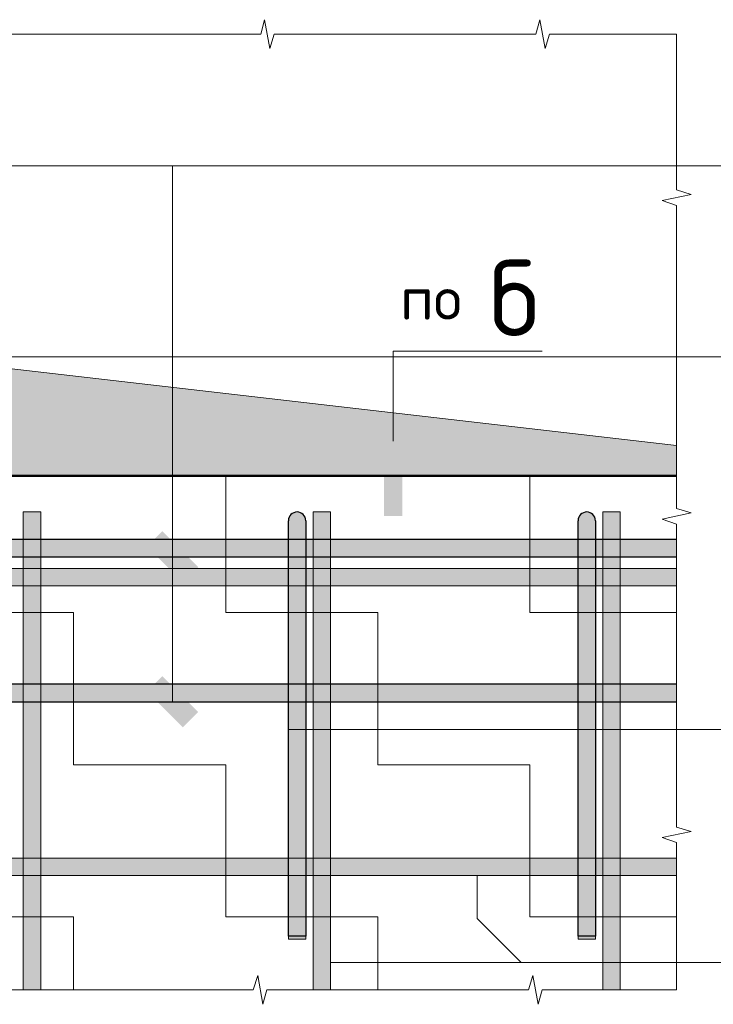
# Model space of a CAD drawing. Header units: metres. Extents: x -38 to 97, y -15 to 21.
# Tile 118 of 131: x 74.303 to 74.782, y 8.025 to 8.705. Entities that reach past the tile are written whole.
import ezdxf

# ---------------------------------------------------------------- set-up
doc = ezdxf.new("R2010")
doc.units = ezdxf.units.M
doc.layers.add('XR$3$_3898', color=7, linetype='Continuous')
doc.layers.add('XR$5$_3898', color=7, linetype='Continuous')
doc.styles.add('ISOCPEUR', font='txt')
pattern_1 = [(0, (0.21, 0.21), (0.105, 0.105), [0.105, -0.105]), (90, (0.21, 0.21), (-0.105, 0.105), [0.105, -0.105])]

# ---------------------------------------------------------------- blocks, each defined once
blk = doc.blocks.new('ЭЛЕМЕНТ_УЗОРА_6')
at = {"color": 7, "linetype": 'Continuous', "lineweight": 13, "transparency": 33554687}
for p, q in [((73.80638, 8.6946), (73.80638, 8.6946)), ((74.75638, 8.6946), (74.75638, 8.6946)), ((73.80638, 8.0346), (73.80638, 8.0346)), ((74.75638, 8.0346), (74.75638, 8.0346)), ((74.75638, 8.0346), (74.75638, 8.0346))]:
    blk.add_line(p, q, dxfattribs=at)
for points in [[(73.80638, 8.6946), (73.89929, 8.6946), (73.90195, 8.7046), (73.90556, 8.6846), (73.9086, 8.6946), (73.99638, 8.6946)], [(73.99638, 8.6946), (74.08929, 8.6946), (74.09195, 8.7046), (74.09556, 8.6846), (74.0986, 8.6946), (74.18638, 8.6946)], [(74.18638, 8.6946), (74.27929, 8.6946), (74.28195, 8.7046), (74.28556, 8.6846), (74.2886, 8.6946), (74.37638, 8.6946)], [(74.37638, 8.6946), (74.46929, 8.6946), (74.47195, 8.7046), (74.47556, 8.6846), (74.4786, 8.6946), (74.56638, 8.6946)], [(74.56638, 8.6946), (74.65929, 8.6946), (74.66195, 8.7046), (74.66556, 8.6846), (74.6686, 8.6946), (74.75638, 8.6946)], [(73.80638, 8.4746), (73.80638, 8.58218), (73.79638, 8.58526), (73.81638, 8.58944), (73.80638, 8.59296), (73.80638, 8.6946), (73.80638, 8.6946)], [(74.75638, 8.6946), (74.75638, 8.6946), (74.75638, 8.58702), (74.76638, 8.58394), (74.74638, 8.57976), (74.75638, 8.57624), (74.75638, 8.4746)], [(73.80638, 8.2546), (73.80638, 8.36218), (73.79638, 8.36526), (73.81638, 8.36944), (73.80638, 8.37296), (73.80638, 8.4746)], [(74.75638, 8.4746), (74.75638, 8.36702), (74.76638, 8.36394), (74.74638, 8.35976), (74.75638, 8.35624), (74.75638, 8.2546)], [(73.80638, 8.0346), (73.80638, 8.0346), (73.80638, 8.14218), (73.79638, 8.14526), (73.81638, 8.14944), (73.80638, 8.15296), (73.80638, 8.2546)], [(74.75638, 8.2546), (74.75638, 8.14702), (74.76638, 8.14394), (74.74638, 8.13976), (74.75638, 8.13624), (74.75638, 8.0346)], [(73.99638, 8.0346), (73.90347, 8.0346), (73.90081, 8.0246), (73.8972, 8.0446), (73.89416, 8.0346), (73.80638, 8.0346)], [(74.18638, 8.0346), (74.09347, 8.0346), (74.09081, 8.0246), (74.0872, 8.0446), (74.08416, 8.0346), (73.99638, 8.0346)], [(74.37638, 8.0346), (74.28347, 8.0346), (74.28081, 8.0246), (74.2772, 8.0446), (74.27416, 8.0346), (74.18638, 8.0346)], [(74.56638, 8.0346), (74.47347, 8.0346), (74.47081, 8.0246), (74.4672, 8.0446), (74.46416, 8.0346), (74.37638, 8.0346)], [(74.75638, 8.0346), (74.66347, 8.0346), (74.66081, 8.0246), (74.6572, 8.0446), (74.65416, 8.0346), (74.56638, 8.0346)]]:
    blk.add_lwpolyline(points, dxfattribs=at)
blk = doc.blocks.new('СЛОЖНЫЙ_ОБЪЕКТ_14')
at = {"linetype": 'Continuous', "lineweight": 13, "transparency": 33554687}
blk.add_hatch(color=7, dxfattribs=at).paths.add_polyline_path([(73.80638, 8.3256), (74.75638, 8.3256), (74.75638, 8.3136), (73.80638, 8.3136)], flags=16)
at = {"color": 7, "linetype": 'Continuous', "lineweight": 13, "transparency": 33554687}
blk.add_lwpolyline([(73.80638, 8.3256), (74.75638, 8.3256), (74.75638, 8.3136), (73.80638, 8.3136), (73.80638, 8.3256)], close=True, dxfattribs=at)
blk = doc.blocks.new('СЛОЖНЫЙ_ОБЪЕКТ_15')
at = {"linetype": 'Continuous', "lineweight": 13, "transparency": 33554687}
blk.add_hatch(color=7, dxfattribs=at).paths.add_polyline_path([(73.80638, 8.1256), (74.75638, 8.1256), (74.75638, 8.1136), (73.80638, 8.1136)], flags=16)
at = {"color": 7, "linetype": 'Continuous', "lineweight": 13, "transparency": 33554687}
blk.add_lwpolyline([(73.80638, 8.1256), (74.75638, 8.1256), (74.75638, 8.1136), (73.80638, 8.1136), (73.80638, 8.1256)], close=True, dxfattribs=at)
blk = doc.blocks.new('СЛОЖНЫЙ_ОБЪЕКТ_16')
at = {"linetype": 'Continuous', "lineweight": 25, "transparency": 33554687}
blk.add_hatch(color=8, dxfattribs=at).paths.add_polyline_path([(73.85638, 8.3336), (74.75638, 8.3336), (74.75638, 8.3456), (73.85638, 8.3456)])
at = {"color": 7, "linetype": 'Continuous', "lineweight": 25, "transparency": 33554687}
blk.add_line((73.85638, 8.3336), (74.75638, 8.3336), dxfattribs=at)
blk.add_lwpolyline([(74.75638, 8.3456), (73.85638, 8.3456), (73.85638, 8.3336)], dxfattribs=at)
blk = doc.blocks.new('СЛОЖНЫЙ_ОБЪЕКТ_21')
at = {"linetype": 'Continuous', "lineweight": 13, "true_color": 0xc5c5c5, "transparency": 33554687}
for points in [[(74.4889, 8.36104), (74.48953, 8.36213), (74.49036, 8.36306), (74.49138, 8.3638), (74.49253, 8.36431), (74.49375, 8.36457), (74.49501, 8.36457), (74.49623, 8.36431), (74.49738, 8.3638), (74.49839, 8.36306), (74.49923, 8.36213), (74.49986, 8.36104), (74.50025, 8.35985), (74.50038, 8.3586), (74.50038, 8.0716), (74.48838, 8.0716), (74.48838, 8.3586), (74.48851, 8.35985)], [(74.48838, 8.0716), (74.50038, 8.0716), (74.50038, 8.0696), (74.48838, 8.0696)]]:
    blk.add_hatch(color=9, dxfattribs=at).paths.add_polyline_path(points, flags=16)
at = {"color": 7, "linetype": 'Continuous', "lineweight": 25, "transparency": 33554687}
blk.add_lwpolyline([(74.50038, 8.3586), (74.50038, 8.0716), (74.48838, 8.0716), (74.48838, 8.3586)], dxfattribs=at)
at = {"color": 7, "linetype": 'Continuous', "lineweight": 13, "transparency": 33554687}
blk.add_lwpolyline([(74.48838, 8.0716), (74.50038, 8.0716), (74.50038, 8.0696), (74.48838, 8.0696), (74.48838, 8.0716)], close=True, dxfattribs=at)
at = {"color": 7, "linetype": 'Continuous', "lineweight": 25, "transparency": 33554687}
blk.add_arc((74.49438, 8.3586), 0.006, 0, 180, dxfattribs=at)
blk = doc.blocks.new('СЛОЖНЫЙ_ОБЪЕКТ_22')
at = {"linetype": 'Continuous', "lineweight": 13, "transparency": 33554687}
blk.add_hatch(color=7, dxfattribs=at).paths.add_polyline_path([(74.31738, 8.0346), (74.31738, 8.3646), (74.30538, 8.3646), (74.30538, 8.0346)])
at = {"color": 7, "linetype": 'Continuous', "lineweight": 13, "transparency": 33554687}
blk.add_lwpolyline([(74.31738, 8.0346), (74.31738, 8.3646), (74.30538, 8.3646), (74.30538, 8.0346), (74.31738, 8.0346)], close=True, dxfattribs=at)
blk = doc.blocks.new('СЛОЖНЫЙ_ОБЪЕКТ_23')
at = {"linetype": 'Continuous', "lineweight": 13, "transparency": 33554687}
blk.add_hatch(color=7, dxfattribs=at).paths.add_polyline_path([(74.51738, 8.0346), (74.51738, 8.3646), (74.50538, 8.3646), (74.50538, 8.0346)])
at = {"color": 7, "linetype": 'Continuous', "lineweight": 13, "transparency": 33554687}
blk.add_lwpolyline([(74.51738, 8.0346), (74.51738, 8.3646), (74.50538, 8.3646), (74.50538, 8.0346), (74.51738, 8.0346)], close=True, dxfattribs=at)
blk = doc.blocks.new('СЛОЖНЫЙ_ОБЪЕКТ_24')
at = {"linetype": 'Continuous', "lineweight": 13, "true_color": 0xc5c5c5, "transparency": 33554687}
for points in [[(74.6889, 8.36104), (74.68953, 8.36213), (74.69036, 8.36306), (74.69138, 8.3638), (74.69253, 8.36431), (74.69375, 8.36457), (74.69501, 8.36457), (74.69623, 8.36431), (74.69738, 8.3638), (74.69839, 8.36306), (74.69923, 8.36213), (74.69986, 8.36104), (74.70025, 8.35985), (74.70038, 8.3586), (74.70038, 8.0716), (74.68838, 8.0716), (74.68838, 8.3586), (74.68851, 8.35985)], [(74.68838, 8.0716), (74.70038, 8.0716), (74.70038, 8.0696), (74.68838, 8.0696)]]:
    blk.add_hatch(color=9, dxfattribs=at).paths.add_polyline_path(points, flags=16)
at = {"color": 7, "linetype": 'Continuous', "lineweight": 25, "transparency": 33554687}
blk.add_lwpolyline([(74.70038, 8.3586), (74.70038, 8.0716), (74.68838, 8.0716), (74.68838, 8.3586)], dxfattribs=at)
at = {"color": 7, "linetype": 'Continuous', "lineweight": 13, "transparency": 33554687}
blk.add_lwpolyline([(74.68838, 8.0716), (74.70038, 8.0716), (74.70038, 8.0696), (74.68838, 8.0696), (74.68838, 8.0716)], close=True, dxfattribs=at)
at = {"color": 7, "linetype": 'Continuous', "lineweight": 25, "transparency": 33554687}
blk.add_arc((74.69438, 8.3586), 0.006, 0, 180, dxfattribs=at)
blk = doc.blocks.new('СЛОЖНЫЙ_ОБЪЕКТ_25')
at = {"linetype": 'Continuous', "lineweight": 13, "transparency": 33554687}
blk.add_hatch(color=7, dxfattribs=at).paths.add_polyline_path([(74.71738, 8.0346), (74.71738, 8.3646), (74.70538, 8.3646), (74.70538, 8.0346)])
at = {"color": 7, "linetype": 'Continuous', "lineweight": 13, "transparency": 33554687}
blk.add_lwpolyline([(74.71738, 8.0346), (74.71738, 8.3646), (74.70538, 8.3646), (74.70538, 8.0346), (74.71738, 8.0346)], close=True, dxfattribs=at)
blk = doc.blocks.new('СЛОЖНЫЙ_ОБЪЕКТ_27')
at = {"linetype": 'Continuous', "lineweight": 25, "transparency": 33554687}
blk.add_hatch(color=8, dxfattribs=at).paths.add_polyline_path([(73.85638, 8.2336), (74.75638, 8.2336), (74.75638, 8.2456), (73.85638, 8.2456)])
at = {"color": 7, "linetype": 'Continuous', "lineweight": 25, "transparency": 33554687}
blk.add_line((73.85638, 8.2336), (74.75638, 8.2336), dxfattribs=at)
blk.add_lwpolyline([(74.75638, 8.2456), (73.85638, 8.2456), (73.85638, 8.2336)], dxfattribs=at)
blk = doc.blocks.new('ЭЛЕМЕНТ_УЗОРА_13')
at = {"color": 7, "linetype": 'Continuous', "lineweight": 13, "transparency": 33554687}
for p, q in [((73.80638, 8.6946), (73.80638, 8.6946)), ((74.75638, 8.6946), (74.75638, 8.6946)), ((73.80638, 8.0346), (73.80638, 8.0346)), ((74.75638, 8.0346), (74.75638, 8.0346)), ((74.75638, 8.0346), (74.75638, 8.0346))]:
    blk.add_line(p, q, dxfattribs=at)
for points in [[(73.80638, 8.6946), (73.89929, 8.6946), (73.90195, 8.7046), (73.90556, 8.6846), (73.9086, 8.6946), (73.99638, 8.6946)], [(73.99638, 8.6946), (74.08929, 8.6946), (74.09195, 8.7046), (74.09556, 8.6846), (74.0986, 8.6946), (74.18638, 8.6946)], [(74.18638, 8.6946), (74.27929, 8.6946), (74.28195, 8.7046), (74.28556, 8.6846), (74.2886, 8.6946), (74.37638, 8.6946)], [(74.37638, 8.6946), (74.46929, 8.6946), (74.47195, 8.7046), (74.47556, 8.6846), (74.4786, 8.6946), (74.56638, 8.6946)], [(74.56638, 8.6946), (74.65929, 8.6946), (74.66195, 8.7046), (74.66556, 8.6846), (74.6686, 8.6946), (74.75638, 8.6946)], [(73.80638, 8.4746), (73.80638, 8.58218), (73.79638, 8.58526), (73.81638, 8.58944), (73.80638, 8.59296), (73.80638, 8.6946), (73.80638, 8.6946)], [(74.75638, 8.6946), (74.75638, 8.6946), (74.75638, 8.58702), (74.76638, 8.58394), (74.74638, 8.57976), (74.75638, 8.57624), (74.75638, 8.4746)], [(73.80638, 8.2546), (73.80638, 8.36218), (73.79638, 8.36526), (73.81638, 8.36944), (73.80638, 8.37296), (73.80638, 8.4746)], [(74.75638, 8.4746), (74.75638, 8.36702), (74.76638, 8.36394), (74.74638, 8.35976), (74.75638, 8.35624), (74.75638, 8.2546)], [(73.80638, 8.0346), (73.80638, 8.0346), (73.80638, 8.14218), (73.79638, 8.14526), (73.81638, 8.14944), (73.80638, 8.15296), (73.80638, 8.2546)], [(74.75638, 8.2546), (74.75638, 8.14702), (74.76638, 8.14394), (74.74638, 8.13976), (74.75638, 8.13624), (74.75638, 8.0346)], [(73.99638, 8.0346), (73.90347, 8.0346), (73.90081, 8.0246), (73.8972, 8.0446), (73.89416, 8.0346), (73.80638, 8.0346)], [(74.18638, 8.0346), (74.09347, 8.0346), (74.09081, 8.0246), (74.0872, 8.0446), (74.08416, 8.0346), (73.99638, 8.0346)], [(74.37638, 8.0346), (74.28347, 8.0346), (74.28081, 8.0246), (74.2772, 8.0446), (74.27416, 8.0346), (74.18638, 8.0346)], [(74.56638, 8.0346), (74.47347, 8.0346), (74.47081, 8.0246), (74.4672, 8.0446), (74.46416, 8.0346), (74.37638, 8.0346)], [(74.75638, 8.0346), (74.66347, 8.0346), (74.66081, 8.0246), (74.6572, 8.0446), (74.65416, 8.0346), (74.56638, 8.0346)]]:
    blk.add_lwpolyline(points, dxfattribs=at)
blk = doc.blocks.new('СЛОЖНЫЙ_ОБЪЕКТ_42')
at = {"linetype": 'Continuous', "lineweight": 13, "transparency": 33554687}
blk.add_hatch(color=7, dxfattribs=at).paths.add_polyline_path([(73.80638, 8.3256), (74.75638, 8.3256), (74.75638, 8.3136), (73.80638, 8.3136)], flags=16)
at = {"color": 7, "linetype": 'Continuous', "lineweight": 13, "transparency": 33554687}
blk.add_lwpolyline([(73.80638, 8.3256), (74.75638, 8.3256), (74.75638, 8.3136), (73.80638, 8.3136), (73.80638, 8.3256)], close=True, dxfattribs=at)
blk = doc.blocks.new('СЛОЖНЫЙ_ОБЪЕКТ_43')
at = {"linetype": 'Continuous', "lineweight": 13, "transparency": 33554687}
blk.add_hatch(color=7, dxfattribs=at).paths.add_polyline_path([(73.80638, 8.1256), (74.75638, 8.1256), (74.75638, 8.1136), (73.80638, 8.1136)], flags=16)
at = {"color": 7, "linetype": 'Continuous', "lineweight": 13, "transparency": 33554687}
blk.add_lwpolyline([(73.80638, 8.1256), (74.75638, 8.1256), (74.75638, 8.1136), (73.80638, 8.1136), (73.80638, 8.1256)], close=True, dxfattribs=at)
blk = doc.blocks.new('СЛОЖНЫЙ_ОБЪЕКТ_44')
at = {"linetype": 'Continuous', "lineweight": 25, "transparency": 33554687}
blk.add_hatch(color=8, dxfattribs=at).paths.add_polyline_path([(73.85638, 8.3336), (74.75638, 8.3336), (74.75638, 8.3456), (73.85638, 8.3456)])
at = {"color": 7, "linetype": 'Continuous', "lineweight": 25, "transparency": 33554687}
blk.add_line((73.85638, 8.3336), (74.75638, 8.3336), dxfattribs=at)
blk.add_lwpolyline([(74.75638, 8.3456), (73.85638, 8.3456), (73.85638, 8.3336)], dxfattribs=at)
blk = doc.blocks.new('СЛОЖНЫЙ_ОБЪЕКТ_49')
at = {"linetype": 'Continuous', "lineweight": 13, "true_color": 0xc5c5c5, "transparency": 33554687}
for points in [[(74.4889, 8.36104), (74.48953, 8.36213), (74.49036, 8.36306), (74.49138, 8.3638), (74.49253, 8.36431), (74.49375, 8.36457), (74.49501, 8.36457), (74.49623, 8.36431), (74.49738, 8.3638), (74.49839, 8.36306), (74.49923, 8.36213), (74.49986, 8.36104), (74.50025, 8.35985), (74.50038, 8.3586), (74.50038, 8.0716), (74.48838, 8.0716), (74.48838, 8.3586), (74.48851, 8.35985)], [(74.48838, 8.0716), (74.50038, 8.0716), (74.50038, 8.0696), (74.48838, 8.0696)]]:
    blk.add_hatch(color=9, dxfattribs=at).paths.add_polyline_path(points, flags=16)
at = {"color": 7, "linetype": 'Continuous', "lineweight": 25, "transparency": 33554687}
blk.add_lwpolyline([(74.50038, 8.3586), (74.50038, 8.0716), (74.48838, 8.0716), (74.48838, 8.3586)], dxfattribs=at)
at = {"color": 7, "linetype": 'Continuous', "lineweight": 13, "transparency": 33554687}
blk.add_lwpolyline([(74.48838, 8.0716), (74.50038, 8.0716), (74.50038, 8.0696), (74.48838, 8.0696), (74.48838, 8.0716)], close=True, dxfattribs=at)
at = {"color": 7, "linetype": 'Continuous', "lineweight": 25, "transparency": 33554687}
blk.add_arc((74.49438, 8.3586), 0.006, 0, 180, dxfattribs=at)
blk = doc.blocks.new('СЛОЖНЫЙ_ОБЪЕКТ_50')
at = {"linetype": 'Continuous', "lineweight": 13, "transparency": 33554687}
blk.add_hatch(color=7, dxfattribs=at).paths.add_polyline_path([(74.31738, 8.0346), (74.31738, 8.3646), (74.30538, 8.3646), (74.30538, 8.0346)])
at = {"color": 7, "linetype": 'Continuous', "lineweight": 13, "transparency": 33554687}
blk.add_lwpolyline([(74.31738, 8.0346), (74.31738, 8.3646), (74.30538, 8.3646), (74.30538, 8.0346), (74.31738, 8.0346)], close=True, dxfattribs=at)
blk = doc.blocks.new('СЛОЖНЫЙ_ОБЪЕКТ_51')
at = {"linetype": 'Continuous', "lineweight": 13, "transparency": 33554687}
blk.add_hatch(color=7, dxfattribs=at).paths.add_polyline_path([(74.51738, 8.0346), (74.51738, 8.3646), (74.50538, 8.3646), (74.50538, 8.0346)])
at = {"color": 7, "linetype": 'Continuous', "lineweight": 13, "transparency": 33554687}
blk.add_lwpolyline([(74.51738, 8.0346), (74.51738, 8.3646), (74.50538, 8.3646), (74.50538, 8.0346), (74.51738, 8.0346)], close=True, dxfattribs=at)
blk = doc.blocks.new('СЛОЖНЫЙ_ОБЪЕКТ_52')
at = {"linetype": 'Continuous', "lineweight": 13, "true_color": 0xc5c5c5, "transparency": 33554687}
for points in [[(74.6889, 8.36104), (74.68953, 8.36213), (74.69036, 8.36306), (74.69138, 8.3638), (74.69253, 8.36431), (74.69375, 8.36457), (74.69501, 8.36457), (74.69623, 8.36431), (74.69738, 8.3638), (74.69839, 8.36306), (74.69923, 8.36213), (74.69986, 8.36104), (74.70025, 8.35985), (74.70038, 8.3586), (74.70038, 8.0716), (74.68838, 8.0716), (74.68838, 8.3586), (74.68851, 8.35985)], [(74.68838, 8.0716), (74.70038, 8.0716), (74.70038, 8.0696), (74.68838, 8.0696)]]:
    blk.add_hatch(color=9, dxfattribs=at).paths.add_polyline_path(points, flags=16)
at = {"color": 7, "linetype": 'Continuous', "lineweight": 25, "transparency": 33554687}
blk.add_lwpolyline([(74.70038, 8.3586), (74.70038, 8.0716), (74.68838, 8.0716), (74.68838, 8.3586)], dxfattribs=at)
at = {"color": 7, "linetype": 'Continuous', "lineweight": 13, "transparency": 33554687}
blk.add_lwpolyline([(74.68838, 8.0716), (74.70038, 8.0716), (74.70038, 8.0696), (74.68838, 8.0696), (74.68838, 8.0716)], close=True, dxfattribs=at)
at = {"color": 7, "linetype": 'Continuous', "lineweight": 25, "transparency": 33554687}
blk.add_arc((74.69438, 8.3586), 0.006, 0, 180, dxfattribs=at)
blk = doc.blocks.new('СЛОЖНЫЙ_ОБЪЕКТ_53')
at = {"linetype": 'Continuous', "lineweight": 13, "transparency": 33554687}
blk.add_hatch(color=7, dxfattribs=at).paths.add_polyline_path([(74.71738, 8.0346), (74.71738, 8.3646), (74.70538, 8.3646), (74.70538, 8.0346)])
at = {"color": 7, "linetype": 'Continuous', "lineweight": 13, "transparency": 33554687}
blk.add_lwpolyline([(74.71738, 8.0346), (74.71738, 8.3646), (74.70538, 8.3646), (74.70538, 8.0346), (74.71738, 8.0346)], close=True, dxfattribs=at)
blk = doc.blocks.new('СЛОЖНЫЙ_ОБЪЕКТ_55')
at = {"linetype": 'Continuous', "lineweight": 25, "transparency": 33554687}
blk.add_hatch(color=8, dxfattribs=at).paths.add_polyline_path([(73.85638, 8.2336), (74.75638, 8.2336), (74.75638, 8.2456), (73.85638, 8.2456)])
at = {"color": 7, "linetype": 'Continuous', "lineweight": 25, "transparency": 33554687}
blk.add_line((73.85638, 8.2336), (74.75638, 8.2336), dxfattribs=at)
blk.add_lwpolyline([(74.75638, 8.2456), (73.85638, 8.2456), (73.85638, 8.2336)], dxfattribs=at)

msp = doc.modelspace()

# ---------------------------------------------------------------- hatches: boundary and pattern name
at = {"linetype": 'Continuous', "lineweight": 13, "transparency": 33554687}
h = msp.add_hatch(dxfattribs=at)
h.set_pattern_fill('____', scale=0.105, style=0, pattern_type=2)
h.set_pattern_definition(pattern_1)
h.paths.add_polyline_path([(73.80638, 8.6946), (73.80638, 8.0346), (74.75638, 8.0346), (74.75638, 8.3896), (74.18138, 8.3896), (74.18138, 8.6946)], flags=0)
h = msp.add_hatch(dxfattribs=at)
h.set_pattern_fill('____', scale=0.105, style=0, pattern_type=2)
h.set_pattern_definition(pattern_1)
h.paths.add_polyline_path([(73.80638, 8.6946), (73.80638, 8.0346), (74.75638, 8.0346), (74.75638, 8.3896), (74.18138, 8.3896), (74.18138, 8.6946)], flags=0)
at = {"linetype": 'Continuous', "lineweight": 13, "true_color": 0x696969, "transparency": 33554687}
msp.add_hatch(color=251, dxfattribs=at).paths.add_polyline_path([(74.75638, 8.4106), (74.25957, 8.46779), (74.18138, 8.6946), (74.18138, 8.3896), (74.75638, 8.3896)])
msp.add_hatch(color=251, dxfattribs=at).paths.add_polyline_path([(74.75638, 8.4106), (74.25957, 8.46779), (74.18138, 8.6946), (74.18138, 8.3896), (74.75638, 8.3896)])
at = {"linetype": 'Continuous', "lineweight": 25, "true_color": 0x000000, "transparency": 33554687}
msp.add_hatch(color=18, dxfattribs=at).paths.add_polyline_path([(74.56691, 8.41107), (74.56693, 8.41068), (74.56693, 8.36194), (74.55439, 8.36194), (74.55439, 8.41068), (74.55442, 8.41107), (74.55449, 8.41144), (74.55461, 8.41181), (74.55478, 8.41215), (74.555, 8.41247), (74.55525, 8.41276), (74.55554, 8.41301), (74.55586, 8.41322), (74.5562, 8.41339), (74.55656, 8.41352), (74.55694, 8.41359), (74.55732, 8.41362), (74.564, 8.41362), (74.56438, 8.41359), (74.56476, 8.41352), (74.56512, 8.41339), (74.56546, 8.41322), (74.56578, 8.41301), (74.56607, 8.41276), (74.56632, 8.41247), (74.56654, 8.41215), (74.56671, 8.41181), (74.56683, 8.41144)], flags=16)
msp.add_hatch(color=18, dxfattribs=at).paths.add_polyline_path([(74.56691, 8.41107), (74.56693, 8.41068), (74.56693, 8.36194), (74.55439, 8.36194), (74.55439, 8.41068), (74.55442, 8.41107), (74.55449, 8.41144), (74.55461, 8.41181), (74.55478, 8.41215), (74.555, 8.41247), (74.55525, 8.41276), (74.55554, 8.41301), (74.55586, 8.41322), (74.5562, 8.41339), (74.55656, 8.41352), (74.55694, 8.41359), (74.55732, 8.41362), (74.564, 8.41362), (74.56438, 8.41359), (74.56476, 8.41352), (74.56512, 8.41339), (74.56546, 8.41322), (74.56578, 8.41301), (74.56607, 8.41276), (74.56632, 8.41247), (74.56654, 8.41215), (74.56671, 8.41181), (74.56683, 8.41144)], flags=16)
for points in [[(74.40138, 8.35128), (74.39077, 8.34067), (74.41552, 8.31592), (74.42612, 8.32653)], [(74.40138, 8.35128), (74.39077, 8.34067), (74.41552, 8.31592), (74.42612, 8.32653)], [(74.40138, 8.25128), (74.39077, 8.24067), (74.41552, 8.21592), (74.42612, 8.22653)], [(74.40138, 8.25128), (74.39077, 8.24067), (74.41552, 8.21592), (74.42612, 8.22653)]]:
    msp.add_hatch(color=18, dxfattribs=at).paths.add_polyline_path(points)

# ---------------------------------------------------------------- linework, layer by layer
at = {"color": 7, "linetype": 'Continuous', "lineweight": 13, "transparency": 33554687}
for p, q in [((74.03738, 8.60357), (75.04771, 8.60357)), ((74.03738, 8.60357), (75.04771, 8.60357)), ((74.40845, 8.2336), (74.40845, 8.60357)), ((74.40845, 8.2336), (74.40845, 8.60357)), ((86.41979, 8.47171), (67.91979, 8.47171)), ((74.51738, 8.05338), (75.07571, 8.05338)), ((74.51738, 8.05338), (75.07571, 8.05338))]:
    msp.add_line(p, q, dxfattribs=at)
for points in [[(74.75638, 8.4106), (74.25957, 8.46779), (74.18138, 8.6946)], [(74.75638, 8.4106), (74.25957, 8.46779), (74.18138, 8.6946)], [(74.56066, 8.41362), (74.56066, 8.47562), (74.66352, 8.47562)], [(74.56066, 8.41362), (74.56066, 8.47562), (74.66352, 8.47562)], [(75.06925, 8.21433), (74.66032, 8.21433), (74.48838, 8.21433)], [(75.06925, 8.21433), (74.66032, 8.21433), (74.48838, 8.21433)], [(74.64899, 8.05338), (74.61859, 8.08378), (74.61859, 8.1136)], [(74.64899, 8.05338), (74.61859, 8.08378), (74.61859, 8.1136)]]:
    msp.add_lwpolyline(points, dxfattribs=at)
at = {"layer": 'XR$3$_3898', "color": 7, "linetype": 'Continuous', "lineweight": 50, "transparency": 33554687}
msp.add_lwpolyline([(74.75638, 8.3896), (74.18138, 8.3896), (74.18138, 8.6946)], dxfattribs=at)
at = {"layer": 'XR$5$_3898', "color": 7, "linetype": 'Continuous', "lineweight": 50, "transparency": 33554687}
msp.add_lwpolyline([(74.75638, 8.3896), (74.18138, 8.3896), (74.18138, 8.6946)], dxfattribs=at)

# ---------------------------------------------------------------- block references
at = {"color": 7, "linetype": 'Continuous', "lineweight": 13, "transparency": 33554687}
for name in ['ЭЛЕМЕНТ_УЗОРА_6', 'ЭЛЕМЕНТ_УЗОРА_13', 'СЛОЖНЫЙ_ОБЪЕКТ_22', 'СЛОЖНЫЙ_ОБЪЕКТ_50', 'СЛОЖНЫЙ_ОБЪЕКТ_21', 'СЛОЖНЫЙ_ОБЪЕКТ_49', 'СЛОЖНЫЙ_ОБЪЕКТ_23', 'СЛОЖНЫЙ_ОБЪЕКТ_51', 'СЛОЖНЫЙ_ОБЪЕКТ_24', 'СЛОЖНЫЙ_ОБЪЕКТ_52', 'СЛОЖНЫЙ_ОБЪЕКТ_25', 'СЛОЖНЫЙ_ОБЪЕКТ_53', 'СЛОЖНЫЙ_ОБЪЕКТ_14', 'СЛОЖНЫЙ_ОБЪЕКТ_42', 'СЛОЖНЫЙ_ОБЪЕКТ_15', 'СЛОЖНЫЙ_ОБЪЕКТ_43']:
    msp.add_blockref(name, (0, 0), dxfattribs=at)
at = {"color": 7, "linetype": 'Continuous', "lineweight": 25, "transparency": 33554687}
for name in ['СЛОЖНЫЙ_ОБЪЕКТ_16', 'СЛОЖНЫЙ_ОБЪЕКТ_44', 'СЛОЖНЫЙ_ОБЪЕКТ_27', 'СЛОЖНЫЙ_ОБЪЕКТ_55']:
    msp.add_blockref(name, (0, 0), dxfattribs=at)

# ---------------------------------------------------------------- texts
at = {"color": 7, "linetype": 'Continuous', "lineweight": 13, "transparency": 33554687, "insert": (74.61351, 8.51241), "char_height": 0.03, "width": 0.1137241, "attachment_point": 5, "style": 'ISOCPEUR'}
msp.add_mtext('\\A1;{\\fISOCPEUR|i0|b0;\\H0.030000;\\W1.000000;\\C7;по \\H0.052500;б}\\P', dxfattribs=at)
msp.add_mtext('\\A1;{\\fISOCPEUR|i0|b0;\\H0.030000;\\W1.000000;\\C7;по \\H0.052500;б}\\P', dxfattribs=at)

doc.saveas('drawing.dxf')
